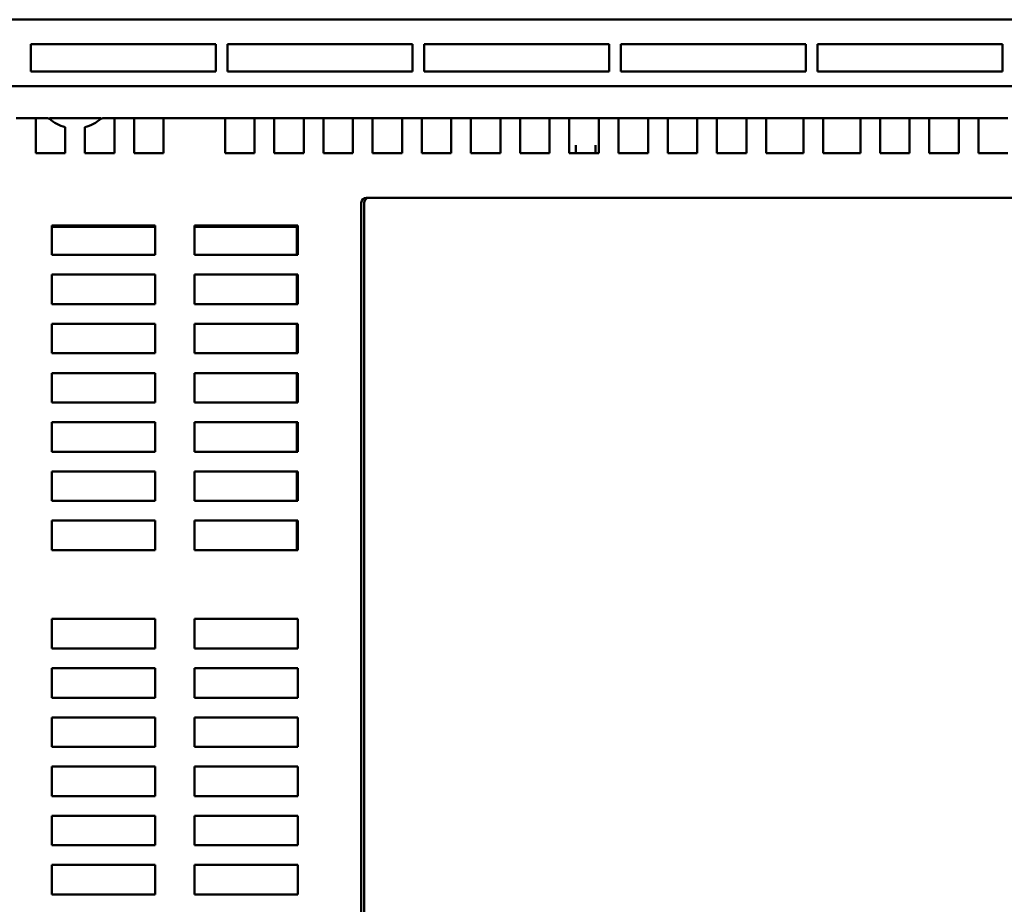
# Model space of a CAD drawing. Header units: millimetres. Extents: x 162 to 1254, y -993 to -226.
# Tile 7 of 11: x 886 to 986, y -641 to -551. Entities that reach past the tile are written whole.
import ezdxf

# ---------------------------------------------------------------- set-up
doc = ezdxf.new("R2010")
doc.units = ezdxf.units.MM
doc.header["$LTSCALE"] = 4
doc.layers.add('AM_0', color=7, linetype='Continuous', lineweight=50)

msp = doc.modelspace()

# ---------------------------------------------------------------- linework, layer by layer
at = {"layer": 'AM_0', "color": 7, "linetype": 'Continuous'}
for p, q in [((1086.9, -550.92), (846.9, -550.92)), ((887.35, -556.18), (887.35, -553.42)), ((887.35, -553.42), (906.15, -553.42)), ((906.15, -553.42), (906.15, -556.18)), ((907.35, -556.18), (907.35, -553.42)), ((907.35, -553.42), (926.15, -553.42)), ((926.15, -553.42), (926.15, -556.18)), ((927.35, -556.18), (927.35, -553.42)), ((927.35, -553.42), (946.15, -553.42)), ((946.15, -553.42), (946.15, -556.18)), ((947.35, -556.18), (947.35, -553.42)), ((947.35, -553.42), (966.15, -553.42)), ((966.15, -553.42), (966.15, -556.18)), ((967.35, -556.18), (967.35, -553.42)), ((967.35, -553.42), (986.15, -553.42)), ((986.15, -553.42), (986.15, -556.18)), ((887.35, -556.18), (906.15, -556.18)), ((907.35, -556.18), (926.15, -556.18)), ((927.35, -556.18), (946.15, -556.18)), ((947.35, -556.18), (966.15, -556.18)), ((967.35, -556.18), (986.15, -556.18)), ((853.65, -557.68), (1080.15, -557.68)), ((889.04, -560.93), (885.85, -560.93)), ((887.85, -560.93), (887.85, -564.48)), ((889.23, -560.93), (894.47, -560.93)), ((897.85, -560.93), (894.67, -560.93)), ((895.85, -564.48), (895.85, -560.93)), ((897.85, -560.93), (897.85, -564.48)), ((900.85, -560.93), (897.85, -560.93)), ((900.85, -564.48), (900.85, -560.93)), ((907.1, -560.93), (900.85, -560.93)), ((907.1, -560.93), (907.1, -564.48)), ((910.1, -560.93), (907.1, -560.93)), ((910.1, -564.48), (910.1, -560.93)), ((912.1, -560.93), (910.1, -560.93)), ((912.1, -560.93), (912.1, -564.48)), ((915.1, -560.93), (912.1, -560.93)), ((915.1, -564.48), (915.1, -560.93)), ((917.1, -560.93), (915.1, -560.93)), ((917.1, -560.93), (917.1, -564.48)), ((920.1, -560.93), (917.1, -560.93)), ((920.1, -564.48), (920.1, -560.93)), ((922.1, -560.93), (920.1, -560.93)), ((922.1, -560.93), (922.1, -564.48)), ((925.1, -560.93), (922.1, -560.93)), ((925.1, -564.48), (925.1, -560.93)), ((927.1, -560.93), (925.1, -560.93)), ((927.1, -560.93), (927.1, -564.48)), ((930.1, -560.93), (927.1, -560.93)), ((930.1, -564.48), (930.1, -560.93)), ((932.1, -560.93), (930.1, -560.93)), ((932.1, -560.93), (932.1, -564.48)), ((935.1, -560.93), (932.1, -560.93)), ((935.1, -564.48), (935.1, -560.93)), ((937.1, -560.93), (935.1, -560.93)), ((937.1, -560.93), (937.1, -564.48)), ((940.1, -560.93), (937.1, -560.93)), ((940.1, -564.48), (940.1, -560.93)), ((942.1, -560.93), (940.1, -560.93)), ((942.1, -560.93), (942.1, -564.48)), ((945.1, -560.93), (942.1, -560.93)), ((945.1, -564.48), (945.1, -560.93)), ((947.1, -560.93), (945.1, -560.93)), ((947.1, -560.93), (947.1, -564.48)), ((950.1, -560.93), (947.1, -560.93)), ((950.1, -564.48), (950.1, -560.93)), ((952.1, -560.93), (950.1, -560.93)), ((952.1, -560.93), (952.1, -564.48)), ((955.1, -560.93), (952.1, -560.93)), ((955.1, -564.48), (955.1, -560.93)), ((957.1, -560.93), (955.1, -560.93)), ((957.1, -560.93), (957.1, -564.48)), ((960.1, -560.93), (957.1, -560.93)), ((960.1, -564.48), (960.1, -560.93)), ((962.1, -560.93), (960.1, -560.93)), ((962.1, -560.93), (962.1, -564.48)), ((965.9, -560.93), (962.1, -560.93)), ((965.9, -564.48), (965.9, -560.93)), ((967.9, -560.93), (965.9, -560.93)), ((967.9, -560.93), (967.9, -564.48)), ((971.7, -560.93), (967.9, -560.93)), ((971.7, -564.48), (971.7, -560.93)), ((973.7, -560.93), (971.7, -560.93)), ((973.7, -560.93), (973.7, -564.48)), ((976.7, -560.93), (973.7, -560.93)), ((976.7, -564.48), (976.7, -560.93)), ((978.7, -560.93), (976.7, -560.93)), ((978.7, -560.93), (978.7, -564.48)), ((981.7, -560.93), (978.7, -560.93)), ((981.7, -564.48), (981.7, -560.93)), ((983.7, -560.93), (981.7, -560.93)), ((983.7, -560.93), (983.7, -564.48)), ((986.7, -560.93), (983.7, -560.93)), ((890.85, -561.85), (890.85, -564.48)), ((892.85, -561.85), (892.85, -564.48)), ((887.85, -564.48), (890.85, -564.48)), ((892.85, -564.48), (895.85, -564.48)), ((897.85, -564.48), (900.85, -564.48)), ((907.1, -564.48), (910.1, -564.48)), ((912.1, -564.48), (915.1, -564.48)), ((917.1, -564.48), (920.1, -564.48)), ((922.1, -564.48), (925.1, -564.48)), ((927.1, -564.48), (930.1, -564.48)), ((932.1, -564.48), (935.1, -564.48)), ((937.1, -564.48), (940.1, -564.48)), ((942.1, -564.48), (945.1, -564.48)), ((942.75, -564.48), (942.75, -563.68)), ((944.75, -564.48), (944.75, -563.68)), ((947.1, -564.48), (950.1, -564.48)), ((952.1, -564.48), (955.1, -564.48)), ((957.1, -564.48), (960.1, -564.48)), ((962.1, -564.48), (965.9, -564.48)), ((967.9, -564.48), (971.7, -564.48)), ((973.7, -564.48), (976.7, -564.48)), ((978.7, -564.48), (981.7, -564.48)), ((983.7, -564.48), (986.7, -564.48)), ((920.95, -676.13), (920.95, -569.53)), ((921.25, -675.53), (921.25, -569.53)), ((921.45, -569.03), (996.05, -569.03)), ((889.5, -571.83), (889.5, -574.83)), ((900, -571.83), (889.5, -571.83)), ((889.5, -571.98), (900, -571.98)), ((900, -571.83), (900, -574.83)), ((904, -574.83), (904, -571.83)), ((914.5, -571.83), (904, -571.83)), ((904, -571.98), (914.4, -571.98)), ((914.4, -574.83), (914.4, -571.83)), ((914.5, -574.83), (914.5, -571.83)), ((889.5, -574.83), (900, -574.83)), ((904, -574.83), (914.5, -574.83)), ((889.5, -576.83), (889.5, -579.83)), ((900, -576.83), (889.5, -576.83)), ((900, -576.83), (900, -579.83)), ((904, -579.83), (904, -576.83)), ((914.5, -576.83), (904, -576.83)), ((914.4, -579.83), (914.4, -576.83)), ((914.5, -579.83), (914.5, -576.83)), ((889.5, -579.83), (900, -579.83)), ((904, -579.83), (914.5, -579.83)), ((889.5, -581.83), (889.5, -584.83)), ((900, -581.83), (889.5, -581.83)), ((900, -581.83), (900, -584.83)), ((904, -584.83), (904, -581.83)), ((914.5, -581.83), (904, -581.83)), ((914.4, -584.83), (914.4, -581.83)), ((914.5, -584.83), (914.5, -581.83)), ((889.5, -584.83), (900, -584.83)), ((904, -584.83), (914.5, -584.83)), ((889.5, -586.83), (889.5, -589.83)), ((900, -586.83), (889.5, -586.83)), ((900, -586.83), (900, -589.83)), ((904, -589.83), (904, -586.83)), ((914.5, -586.83), (904, -586.83)), ((914.4, -589.83), (914.4, -586.83)), ((914.5, -589.83), (914.5, -586.83)), ((889.5, -589.83), (900, -589.83)), ((904, -589.83), (914.5, -589.83)), ((889.5, -591.83), (889.5, -594.83)), ((900, -591.83), (889.5, -591.83)), ((900, -591.83), (900, -594.83)), ((904, -594.83), (904, -591.83)), ((914.5, -591.83), (904, -591.83)), ((914.4, -594.83), (914.4, -591.83)), ((914.5, -594.83), (914.5, -591.83)), ((889.5, -594.83), (900, -594.83)), ((904, -594.83), (914.5, -594.83)), ((889.5, -596.83), (889.5, -599.83)), ((900, -596.83), (889.5, -596.83)), ((900, -596.83), (900, -599.83)), ((904, -599.83), (904, -596.83)), ((914.5, -596.83), (904, -596.83)), ((914.4, -599.83), (914.4, -596.83)), ((914.5, -599.83), (914.5, -596.83)), ((889.5, -599.83), (900, -599.83)), ((904, -599.83), (914.5, -599.83)), ((889.5, -601.83), (889.5, -604.83)), ((900, -601.83), (889.5, -601.83)), ((900, -601.83), (900, -604.83)), ((904, -604.83), (904, -601.83)), ((914.5, -601.83), (904, -601.83)), ((914.4, -604.83), (914.4, -601.83)), ((914.5, -604.83), (914.5, -601.83)), ((889.5, -604.83), (900, -604.83)), ((904, -604.83), (914.5, -604.83)), ((889.5, -611.83), (889.5, -614.83)), ((900, -611.83), (889.5, -611.83)), ((900, -611.83), (900, -614.83)), ((904, -614.83), (904, -611.83)), ((914.5, -611.83), (904, -611.83)), ((914.5, -614.83), (914.5, -611.83)), ((889.5, -614.83), (900, -614.83)), ((904, -614.83), (914.5, -614.83)), ((889.5, -616.83), (889.5, -619.83)), ((900, -616.83), (889.5, -616.83)), ((900, -616.83), (900, -619.83)), ((904, -619.83), (904, -616.83)), ((914.5, -616.83), (904, -616.83)), ((914.5, -619.83), (914.5, -616.83)), ((889.5, -619.83), (900, -619.83)), ((904, -619.83), (914.5, -619.83)), ((889.5, -621.83), (889.5, -624.83)), ((900, -621.83), (889.5, -621.83)), ((900, -621.83), (900, -624.83)), ((904, -624.83), (904, -621.83)), ((914.5, -621.83), (904, -621.83)), ((914.5, -624.83), (914.5, -621.83)), ((889.5, -624.83), (900, -624.83)), ((904, -624.83), (914.5, -624.83)), ((889.5, -626.83), (889.5, -629.83)), ((900, -626.83), (889.5, -626.83)), ((900, -626.83), (900, -629.83)), ((904, -629.83), (904, -626.83)), ((914.5, -626.83), (904, -626.83)), ((914.5, -629.83), (914.5, -626.83)), ((889.5, -629.83), (900, -629.83)), ((904, -629.83), (914.5, -629.83)), ((889.5, -631.83), (889.5, -634.83)), ((900, -631.83), (889.5, -631.83)), ((900, -631.83), (900, -634.83)), ((904, -634.83), (904, -631.83)), ((914.5, -631.83), (904, -631.83)), ((914.5, -634.83), (914.5, -631.83)), ((889.5, -634.83), (900, -634.83)), ((904, -634.83), (914.5, -634.83)), ((889.5, -636.83), (889.5, -639.83)), ((900, -636.83), (889.5, -636.83)), ((900, -636.83), (900, -639.83)), ((904, -639.83), (904, -636.83)), ((914.5, -636.83), (904, -636.83)), ((914.5, -639.83), (914.5, -636.83)), ((889.5, -639.83), (900, -639.83)), ((904, -639.83), (914.5, -639.83))]:
    msp.add_line(p, q, dxfattribs=at)
for centre, radius, start, end in [((889.04, -561.23), 0.3, 49.0965, 90), ((891.85, -557.98), 4, 229.0965, 255.5225), ((891.85, -557.98), 4, 284.4775, 310.9035), ((894.67, -561.23), 0.3, 90, 130.9035), ((921.45, -569.53), 0.5, 90, 180), ((921.75, -569.53), 0.5, 112.5, 180)]:
    msp.add_arc(centre, radius, start, end, dxfattribs=at)

doc.saveas('drawing.dxf')
